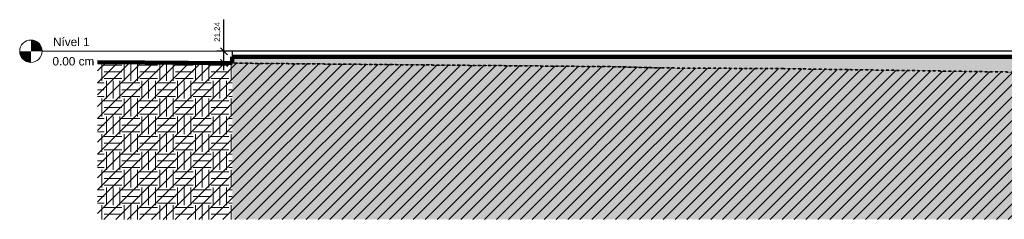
# Model space of a CAD drawing. Header units: centimetres. Extents: x -3672 to 20617, y -2803 to 410.
# Tile 2 of 10: x 1394 to 3149, y -300 to 56. Entities that reach past the tile are written whole.
import ezdxf

# ---------------------------------------------------------------- set-up
doc = ezdxf.new("R2010")
doc.units = ezdxf.units.CM
doc.linetypes.add('Centro _1_', pattern=[3.175, 0.635, -0.47625, 1.5875, -0.47625])
doc.linetypes.add('Traço', pattern=[0.635, 0.3175, -0.3175])
doc.layers.add('0 @ 50', color=7, linetype='Continuous')
for name, color, linetype, lineweight in [('A-FLOR-LEVL', 7, 'Continuous', 9), ('C-BLDG-PADS', 8, 'Continuous', 9), ('C-TOPO', 34, 'Continuous', 9)]:
    doc.layers.add(name, color=color, linetype=linetype, lineweight=lineweight)
doc.styles.add('Annotative', font='arial.ttf', dxfattribs={"height": 0.2})
doc.styles.add('Arial_2', font='arial.ttf', dxfattribs={"height": 15})
doc.dimstyles.new('MARCOS', dxfattribs={"dimscale": 0, "dimtxt": 0.2, "dimasz": 0.25, "dimexe": 0.25, "dimexo": 0, "dimgap": 0.1, "dimtad": 1, "dimtxsty": 'Annotative', "dimblk": 'OBLIQUE', "dimcen": 2.5, "dimdle": 0.25, "dimclrd": 4, "dimclre": 4, "dimclrt": 256, "dimadec": 0, "dimazin": 0, "dimtfac": 1, "dimtmove": 0, "dimatfit": 3, "dimldrblk": 'OBLIQUE', "dimfxl": 1, "dimfxlon": 1, "dimtfillclr": 7, "dimlwe": -1, "dimarcsym": 0})
pattern_1 = [(0, (3227.5, -144.008), (31.75, 31.75), [31.75, -31.75]), (0, (3227.5, -132.102), (31.75, 31.75), [31.75, -31.75]), (0, (3227.5, -120.196), (31.75, 31.75), [31.75, -31.75]), (90, (3231.47, -116.227), (-31.75, 31.75), [31.75, -31.75]), (90, (3243.376, -116.227), (-31.75, 31.75), [31.75, -31.75]), (90, (3255.283, -116.227), (-31.75, 31.75), [31.75, -31.75])]

# ---------------------------------------------------------------- blocks, each defined once
blk = doc.blocks.new('Nível - M_Cabeça do nível - Círculo-24867-Corte 1')
at = {"layer": 'A-FLOR-LEVL'}
h = blk.add_hatch(color=256, dxfattribs=at)
edge = h.paths.add_edge_path(flags=0)
edge.add_line((-3343.8, 0), (-3323.8, 0))
edge.add_arc((-3343.8, 0), 20, 0, 90)
edge.add_line((-3343.8, 20), (-3343.8, 0))
h = blk.add_hatch(color=256, dxfattribs=at)
edge = h.paths.add_edge_path(flags=0)
edge.add_line((-3343.8, -20), (-3343.8, 0))
edge.add_line((-3343.8, 0), (-3363.8, 0))
edge.add_arc((-3343.8, 0), 20, 180, 270)
blk.add_circle((-3343.8, 0), 20, dxfattribs=at)
blk = doc.blocks.new('_Oblique')
at = {"color": 0, "linetype": 'ByBlock', "lineweight": -2}
blk.add_line((-0.5, -0.5), (0.5, 0.5), dxfattribs=at)
blk = doc.blocks.new('*D11')
at = {"color": 4, "lineweight": -2, "ltscale": 1000, "transparency": 16777216}
for p, q in [((1758.3, 0), (1758.3, 56.4)), ((1758.3, -33.7), (1758.3, 0))]:
    blk.add_line(p, q, dxfattribs=at)
at = {"color": 4, "ltscale": 1000, "transparency": 16777216}
for p, q in [((1773.1, 0), (1745.8, 0)), ((1773.1, -21.2), (1745.8, -21.2))]:
    blk.add_line(p, q, dxfattribs=at)
at = {"layer": 'Defpoints', "color": 0, "ltscale": 1000, "transparency": 16777216}
for p in [(1773.1, 0), (1758.3, 0), (1773.1, -21.2)]:
    blk.add_point(p, dxfattribs=at)
at = {"color": 4, "lineweight": -2, "ltscale": 1000, "transparency": 16777216, "xscale": 12.5, "yscale": 12.5, "zscale": 12.5}
for p, rotation in [((1758.3, 0), 90), ((1758.3, -21.2), 270)]:
    blk.add_blockref('_Oblique', p, dxfattribs=dict(at, rotation=rotation))
at = {"ltscale": 1000, "transparency": 16777216, "insert": (1747.3, 34.4), "char_height": 10, "attachment_point": 5, "rotation": 90, "style": 'Annotative'}
blk.add_mtext('21,24', dxfattribs=at)

msp = doc.modelspace()

# ---------------------------------------------------------------- hatches: boundary and pattern name
at = {"layer": 'C-TOPO', "lineweight": 18}
h = msp.add_hatch(dxfattribs=at)
h.set_pattern_fill('FP_2', color=256, style=0, pattern_type=2)
h.set_pattern_definition(pattern_1)
h.paths.add_polyline_path([(3144.405, -300), (4113.147, -300), (4113.147, -10.016), (1773.147, -10.016), (1773.147, -300), (2931.425, -300)], flags=0)
at = {"layer": 'C-TOPO', "linetype": 'Traço', "lineweight": 18}
h = msp.add_hatch(dxfattribs=at)
h.set_pattern_fill('FP_1', color=174, style=0, pattern_type=2)
h.set_pattern_definition([(45, (3227.501, -144.008), (-10.6066, 10.6066), [])])
h.paths.add_polyline_path([(2755.694, -300), (4882.217, -300), (4882.217, -40.991), (4718.432, -41.017), (3755.694, -43.873), (3536.856, -43.873), (3318.019, -39.496), (2755.694, -31.061), (2536.856, -29.748), (2455.639, -27.56), (1617.638, -19.795), (1533.147, -19.421), (1533.147, -300), (2536.856, -300)], flags=0)
at = {"layer": 'C-TOPO', "lineweight": 18}
h = msp.add_hatch(dxfattribs=at)
h.set_pattern_fill('FP_2', color=256, style=0, pattern_type=2)
h.set_pattern_definition(pattern_1)
h.paths.add_polyline_path([(1533.147, -300), (1773.147, -300), (1773.147, -21.236), (1617.638, -19.795), (1533.147, -19.421)], flags=0)

# ---------------------------------------------------------------- linework, layer by layer
at = {"layer": 'A-FLOR-LEVL', "linetype": 'Centro _1_'}
msp.add_line((1434.303, 0), (4904.162, 0), dxfattribs=at)
at = {"layer": 'C-BLDG-PADS', "lineweight": 25}
for p, q in [((4113.147, 0), (1773.147, 0)), ((1773.147, 0), (1773.147, -10)), ((1773.147, -10), (4113.147, -10))]:
    msp.add_line(p, q, dxfattribs=at)
at = {"layer": 'C-TOPO', "lineweight": 100}
for p, q in [((2931.425, -10.016), (1773.147, -10.016)), ((4113.147, -10.016), (2931.425, -10.016)), ((1617.638, -19.795), (1533.147, -19.421)), ((1773.147, -21.236), (1617.638, -19.795))]:
    msp.add_line(p, q, dxfattribs=at)
at = {"layer": 'C-TOPO', "lineweight": 18}
for p, q in [((2931.425, -10.016), (1773.147, -10.016)), ((1773.147, -15.329), (1773.147, -10.016)), ((1773.147, -21.236), (1773.147, -15.329)), ((2931.425, -10.016), (4113.147, -10.016)), ((1617.638, -19.795), (1533.147, -19.421)), ((1617.638, -19.795), (1773.147, -21.236))]:
    msp.add_line(p, q, dxfattribs=at)
at = {"layer": 'C-TOPO', "color": 164, "linetype": 'Traço', "lineweight": 35}
for p, q in [((1617.638, -19.795), (1533.147, -19.421)), ((2455.639, -27.56), (1617.638, -19.795)), ((2536.856, -29.748), (2455.639, -27.56)), ((2755.694, -31.061), (2536.856, -29.748)), ((3318.019, -39.496), (2755.694, -31.061))]:
    msp.add_line(p, q, dxfattribs=at)
at = {"layer": 'C-TOPO', "color": 174, "linetype": 'Traço', "lineweight": 18}
for p, q in [((1533.147, -19.421), (1617.638, -19.795)), ((1617.638, -19.795), (2455.639, -27.56)), ((2455.639, -27.56), (2536.856, -29.748)), ((2755.694, -31.061), (2536.856, -29.748)), ((3318.019, -39.496), (2755.694, -31.061))]:
    msp.add_line(p, q, dxfattribs=at)
at = {"layer": 'C-TOPO', "lineweight": 100, "flags": 128}
msp.add_lwpolyline([(1773.147, -10.016), (1773.147, -15.329), (1773.147, -21.236)], dxfattribs=at)

# ---------------------------------------------------------------- block references
at = {"layer": 'A-FLOR-LEVL'}
msp.add_blockref('Nível - M_Cabeça do nível - Círculo-24867-Corte 1', (4758.147, 0), dxfattribs=at)

# ---------------------------------------------------------------- texts
at = {"layer": 'A-FLOR-LEVL', "char_height": 15, "attachment_point": 1, "style": 'Arial_2'}
for s, insert, width in [('Nível 1', (1453.665, 24.219), 80.56959), ('0.00 cm', (1452.726, -10.372), 92.59491)]:
    msp.add_mtext(s, dxfattribs=dict(at, insert=insert, width=width))

# ---------------------------------------------------------------- dimensions: what is measured, and where the dimension line sits
at = {"layer": '0 @ 50', "color": 7, "ltscale": 1000}
dim = msp.add_linear_dim(base=(1758.309, 0), p1=(1773.147, -21.236), p2=(1773.147, 0), angle=90, dimstyle='MARCOS', override={"dimscale": 50, "dimtix": 0, "dimtofl": 1, "dimtmove": 0, "dimatfit": 3}, dxfattribs=at)
dim.commit()
dim.dimension.update_dxf_attribs({"geometry": '*D11', "text_midpoint": (1747.299, 34.437)})

doc.saveas('drawing.dxf')
